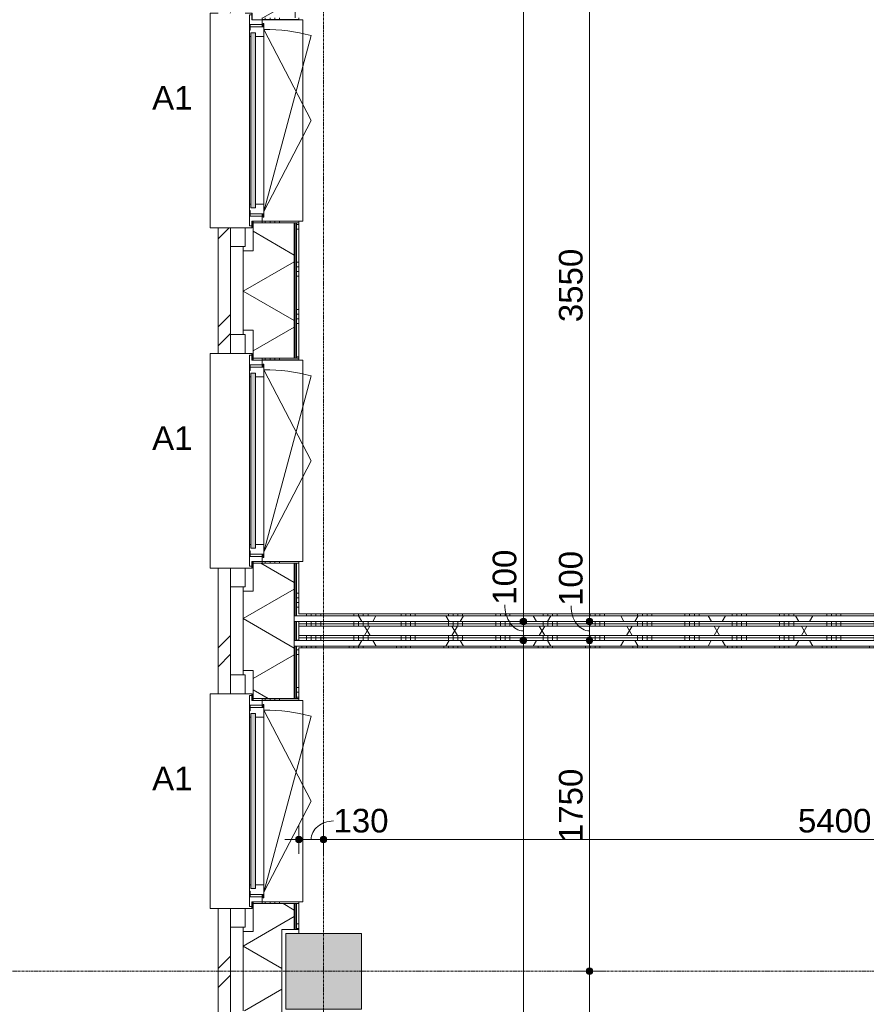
# Model space of a CAD drawing. Header units: millimetres. Extents: x 24169 to 70836, y -5250 to 32049.
# Tile 13 of 46: x 28644 to 33118, y 16025 to 21233. Entities that reach past the tile are written whole.
import ezdxf

# ---------------------------------------------------------------- set-up
doc = ezdxf.new("R2010")
doc.units = ezdxf.units.MM
doc.linetypes.add('stramien', pattern=[22.225, 12.7, -3.175, 3.175, -3.175])
doc.layers.add('00_Algemeen', color=7, linetype='Continuous', lineweight=9, true_color=0x00a600)
for name, color, linetype, lineweight in [('00_Algemeen-50', 7, 'Continuous', 9), ('05_Bouwplaatsvoorzieningen', 7, 'Continuous', 9), ('22_Metselwerk', 7, 'Continuous', 18), ('25_Metaalconstructiewerk', 7, 'Continuous', 9), ('30_Kozijnen-ramen-deuren', 7, 'Continuous', 9), ('42_Dekvloeren en vloersystemen', 7, 'Continuous', 9)]:
    doc.layers.add(name, color=color, linetype=linetype, lineweight=lineweight)
doc.styles.add('Arial_1', font='arial.ttf', dxfattribs={"height": 125})
doc.dimstyles.new('00_AEE_maatvoering_2_5mm', dxfattribs={"dimscale": 304.8, "dimtxt": 127.532425, "dimasz": 0.459318, "dimexe": 0.246063, "dimexo": 0.0625, "dimgap": 0, "dimtad": 1, "dimdec": 0, "dimzin": 0, "dimdsep": 46, "dimtxsty": 'Arial_1', "dimblk1": 'DOTSMALL', "dimblk2": 'DOTSMALL', "dimsah": 1, "dimcen": 0.09, "dimdle": 0.246063, "dimazin": 0, "dimtfac": 1, "dimtdec": 4, "dimtix": 1, "dimtmove": 0, "dimatfit": 3, "dimfxl": 0.246063, "dimfxlon": 1, "dimtvp": 1, "dimtolj": 1, "dimtzin": 0, "dimarcsym": 2})
doc.dimstyles.new('00_AEE_maatvoering_2_5mm_1', dxfattribs={"dimscale": 304.8, "dimtxt": 127.532425, "dimasz": 0.459318, "dimexe": 0.246063, "dimexo": 0.0625, "dimgap": 0, "dimtad": 1, "dimdec": 0, "dimzin": 0, "dimdsep": 46, "dimtxsty": 'Arial_1', "dimblk1": 'DOTSMALL', "dimblk2": 'DOTSMALL', "dimsah": 1, "dimcen": 0.09, "dimdle": 0.246063, "dimazin": 0, "dimtfac": 1, "dimtdec": 4, "dimtix": 1, "dimtmove": 1, "dimatfit": 3, "dimfxl": 0.246063, "dimfxlon": 1, "dimtvp": 1, "dimtolj": 1, "dimtzin": 0, "dimarcsym": 2})
pattern_1 = [(90, (35659.4, 17950), (-250, 1e-13), []), (90, (35684.4, 17950), (-250, 1e-13), []), (90, (35709.4, 17950), (-250, 1e-13), []), (90, (35734.4, 17950), (-250, 1e-13), [])]
pattern_2 = [(60, (30249.4, 0), (-346.41, 200), []), (120, (30249.4, 0), (-346.41, -200), [])]

# ---------------------------------------------------------------- blocks, each defined once
blk = doc.blocks.new('Direct Shape - 2410-10368 v1 - IFC-model constructie _zonder onderbouw_ _MM21228_-1202395-02 tweede verdieping - C')
at = {"layer": '25_Metaalconstructiewerk'}
blk.add_hatch(color=256, dxfattribs=at).paths.add_polyline_path([(-200, -200), (200, -200), (200, 200), (-200, 200), (-200, -135.9)])
for p, q in [((200, 200), (-200, 200)), ((-200, 200), (-200, -200)), ((200, -200), (200, 200)), ((-200, -200), (200, -200))]:
    blk.add_line(p, q, dxfattribs=at)
blk = doc.blocks.new('Direct Shape - NLRS_28_SC_TLB_kolom vierkant prefab_gen_AT_kolom vierkant_gen_lxb 400x400_800362-1202406-02 tweede verdieping - C')
blk.add_blockref('Direct Shape - 2410-10368 v1 - IFC-model constructie _zonder onderbouw_ _MM21228_-1202395-02 tweede verdieping - C', (0, 0))
blk = doc.blocks.new('2410-10368 v1 - IFC-model constructie _zonder onderbouw_ _MM21228__ifc-1-02 tweede verdieping - C')
at = {"layer": '25_Metaalconstructiewerk', "lineweight": 9}
blk.add_blockref('Direct Shape - NLRS_28_SC_TLB_kolom vierkant prefab_gen_AT_kolom vierkant_gen_lxb 400x400_800362-1202406-02 tweede verdieping - C', (0, 16200), dxfattribs=at)
blk = doc.blocks.new('31_AEE_kozijnen_KA1_CS77 - AEE_CS 77_Raam merk A1-V7-02 tweede verdieping - C')
at = {"layer": '30_Kozijnen-ramen-deuren', "true_color": 0xcccccc}
blk.add_hatch(color=254, dxfattribs=at).paths.add_polyline_path([(-462.5, -231.3), (462.5, -231.3), (462.5, -207.3), (-462.5, -207.3)])
at = {"layer": '30_Kozijnen-ramen-deuren'}
for p, q in [((-481.5, -199.5), (-557.5, -199.5)), ((-557.5, -199.5), (-557.5, -212.3)), ((-506.5, -203.3), (-481.5, -203.3)), ((-506.5, -267.5), (-506.5, -203.3)), ((-494.5, -203.8), (-494.5, -272.5)), ((-476.5, -203.8), (-494.5, -203.8)), ((-481.5, -199.5), (-476.5, -199.5)), ((-481.5, -203.3), (-481.5, -199.5)), ((-476.5, -203.3), (-481.5, -203.3)), ((-443.5, -199.5), (-476.5, -199.5)), ((-476.5, -199.5), (-476.5, -203.8)), ((-462.5, -231.3), (-462.5, -207.3)), ((-462.5, -231.3), (-462.5, -207.3)), ((-462.5, -207.3), (462.5, -207.3)), ((443.5, -199.5), (-443.5, -199.5)), ((-443.5, -207.3), (-443.5, -199.5)), ((443.5, -199.5), (443.5, -207.3)), ((476.5, -199.5), (443.5, -199.5)), ((462.5, -207.3), (462.5, -231.3)), ((462.5, -231.3), (462.5, -207.3)), ((476.5, -199.5), (481.5, -199.5)), ((476.5, -203.8), (476.5, -199.5)), ((481.5, -203.3), (476.5, -203.3)), ((494.5, -203.8), (476.5, -203.8)), ((481.5, -199.5), (481.5, -203.3)), ((557.5, -199.5), (481.5, -199.5)), ((481.5, -203.3), (506.5, -203.3)), ((494.5, -272.5), (494.5, -203.8)), ((506.5, -203.3), (506.5, -267.5)), ((557.5, -212.3), (557.5, -199.5)), ((-557.5, -212.3), (-532.5, -212.3)), ((-532.5, -212.3), (-532.5, -267.5)), ((462.5, -231.3), (-462.5, -231.3)), ((-443.5, -276.5), (-443.5, -231.3)), ((443.5, -231.3), (443.5, -276.5)), ((532.5, -267.5), (532.5, -212.3)), ((532.5, -212.3), (557.5, -212.3)), ((-532.5, -267.5), (-506.5, -267.5)), ((-494.5, -272.5), (-511.5, -272.5)), ((-511.5, -272.5), (-511.5, -276.5)), ((-511.5, -276.5), (-443.5, -276.5)), ((-494.5, -267.5), (-506.5, -267.5)), ((-481.5, -276.5), (0, -525.7)), ((-481.5, -276.5), (448.7, -525.7)), ((443.5, -276.5), (-443.5, -276.5)), ((0, -525.7), (481.5, -276.5)), ((443.5, -276.5), (511.5, -276.5)), ((506.5, -267.5), (494.5, -267.5)), ((511.5, -272.5), (494.5, -272.5)), ((506.5, -267.5), (532.5, -267.5)), ((511.5, -276.5), (511.5, -272.5))]:
    blk.add_line(p, q, dxfattribs=at)
blk.add_arc((-481.5, -276.5), 963, 345, 360, dxfattribs=at)
blk = doc.blocks.new('31_AEE_DAI_Dagkant_Interieur - Zonder Onderkant-V12-02 tweede verdieping - C')
at = {"layer": '05_Bouwplaatsvoorzieningen'}
h = blk.add_hatch(dxfattribs=at)
h.set_pattern_fill('FP_84', color=256, style=0, pattern_type=2)
h.set_pattern_definition([(0, (-17100, -691.5), (0, 250), []), (0, (-17100, -716.5), (0, 250), []), (0, (-17100, -741.5), (0, 250), []), (0, (-17100, -766.5), (0, 250), [])])
h.paths.add_polyline_path([(-542.5, -267.5), (-542.5, -461.5), (-533, -461.5), (-533, -267.5)])
h.paths.add_polyline_path([(533, -267.5), (533, -461.5), (542.5, -461.5), (542.5, -267.5)])
for p, q in [((-533, -267.5), (-542.5, -267.5)), ((-533, -461.5), (-533, -267.5)), ((533, -267.5), (533, -461.5)), ((542.5, -267.5), (533, -267.5)), ((-542.5, -461.5), (-533, -461.5)), ((533, -461.5), (542.5, -461.5))]:
    blk.add_line(p, q, dxfattribs=at)
blk = doc.blocks.new('31_AEE_DAI_Dagkant_Interieur - Zonder Onderkant-V13-02 tweede verdieping - C')
at = {"layer": '05_Bouwplaatsvoorzieningen'}
h = blk.add_hatch(dxfattribs=at)
h.set_pattern_fill('FP_85', color=256, style=0, pattern_type=2)
h.set_pattern_definition([(0, (-18900, -691.5), (0, 250), []), (0, (-18900, -716.5), (0, 250), []), (0, (-18900, -741.5), (0, 250), []), (0, (-18900, -766.5), (0, 250), [])])
h.paths.add_polyline_path([(-542.5, -267.5), (-542.5, -461.5), (-533, -461.5), (-533, -267.5)])
h.paths.add_polyline_path([(533, -449), (533, -461.5), (542.5, -461.5), (542.5, -267.5), (533, -267.5), (533, -440.6)])
for p, q in [((-533, -267.5), (-542.5, -267.5)), ((-533, -461.5), (-533, -267.5)), ((533, -267.5), (533, -461.5)), ((542.5, -267.5), (533, -267.5)), ((-542.5, -461.5), (-533, -461.5)), ((533, -461.5), (542.5, -461.5))]:
    blk.add_line(p, q, dxfattribs=at)
blk = doc.blocks.new('31_AEE_DAI_Dagkant_Interieur - Zonder Onderkant-V14-02 tweede verdieping - C')
at = {"layer": '05_Bouwplaatsvoorzieningen'}
h = blk.add_hatch(dxfattribs=at)
h.set_pattern_fill('FP_86', color=256, style=0, pattern_type=2)
h.set_pattern_definition([(0, (-20700, -691.5), (0, 250), []), (0, (-20700, -716.5), (0, 250), []), (0, (-20700, -741.5), (0, 250), []), (0, (-20700, -766.5), (0, 250), [])])
h.paths.add_polyline_path([(-542.5, -449), (-542.5, -461.5), (-533, -461.5), (-533, -267.5), (-542.5, -267.5), (-542.5, -437)])
h.paths.add_polyline_path([(533, -437), (533, -461.5), (542.5, -461.5), (542.5, -267.5), (533, -267.5)])
for p, q in [((-533, -267.5), (-542.5, -267.5)), ((-533, -461.5), (-533, -267.5)), ((533, -267.5), (533, -461.5)), ((542.5, -267.5), (533, -267.5)), ((-542.5, -461.5), (-533, -461.5)), ((533, -461.5), (542.5, -461.5))]:
    blk.add_line(p, q, dxfattribs=at)
blk = doc.blocks.new('42_AEE_VE_vensterbank - Standaard-V11-02 tweede verdieping - C')
at = {"layer": '05_Bouwplaatsvoorzieningen'}
for p, q in [((-532.5, -482.5), (-532.5, -267.5)), ((532.5, -267.5), (532.5, -482.5)), ((-532.5, -482.5), (532.5, -482.5))]:
    blk.add_line(p, q, dxfattribs=at)
blk = doc.blocks.new('21_AEE_WA_lekdorpel - 21_AEE_WA_lekdorpel-6866276-02 tweede verdieping - C')
at = {"layer": '05_Bouwplaatsvoorzieningen'}
for p, q in [((-567.5, -34.5), (-567.5, 8)), ((-567.5, 8), (567.5, 8)), ((567.5, 8), (567.5, -34.5)), ((-567.5, -213), (-567.5, -176.5)), ((567.5, -176.5), (567.5, -213)), ((-567.5, -215), (-567.5, -213)), ((-532.5, -213), (-567.5, -213)), ((-532.5, -215), (-567.5, -215)), ((567.5, -213), (532.5, -213)), ((567.5, -215), (532.5, -215)), ((567.5, -213), (567.5, -215))]:
    blk.add_line(p, q, dxfattribs=at)
blk = doc.blocks.new('DIMBLOCK16-02 tweede verdieping - C')
at = {"layer": '00_Algemeen-50', "transparency": 16777216}
h = blk.add_hatch(color=256, dxfattribs=at)
edge = h.paths.add_edge_path()
edge.add_arc((31305.8, 17950), 17.5, 0, 360)
h = blk.add_hatch(color=256, dxfattribs=at)
edge = h.paths.add_edge_path()
edge.add_arc((31305.8, 10850), 17.5, 0, 360)
for p, q in [((31305.8, 17950), (31230.8, 17950)), ((31305.8, 10850), (31305.8, 17950)), ((31305.8, 17950), (31380.8, 17950)), ((31305.8, 10850), (31230.8, 10850)), ((31305.8, 10850), (31380.8, 10850))]:
    blk.add_line(p, q, dxfattribs=at)
for centre in [(31305.8, 17950), (31305.8, 10850)]:
    blk.add_circle(centre, 17.5, dxfattribs=at)
at = {"layer": '00_Algemeen-50', "color": 0, "transparency": 16777216, "insert": (31143.5, 14207.7), "char_height": 125, "width": 461.471, "attachment_point": 1, "rotation": 90, "line_spacing_factor": 0.941778, "style": 'Arial_1'}
blk.add_mtext('7100', dxfattribs=at)
blk = doc.blocks.new('_DotSmall')
at = {"color": 0, "linetype": 'ByBlock', "const_width": 0.5}
blk.add_lwpolyline([(-0.0625, 0, 1), (0.0625, 0, 1)], format="xyb", close=True, dxfattribs=at)
blk = doc.blocks.new('DIMBLOCK17-02 tweede verdieping - C')
at = {"layer": '00_Algemeen-50', "transparency": 16777216}
h = blk.add_hatch(color=256, dxfattribs=at)
edge = h.paths.add_edge_path()
edge.add_arc((31305.8, 18050), 17.5, 0, 360)
h = blk.add_hatch(color=256, dxfattribs=at)
edge = h.paths.add_edge_path()
edge.add_arc((31305.8, 17950), 17.5, 0, 360)
for p, q in [((31305.8, 18050), (31230.8, 18050)), ((31305.8, 17950), (31305.8, 18050)), ((31305.8, 18050), (31380.8, 18050)), ((31305.8, 17950), (31230.8, 17950)), ((31305.8, 17950), (31380.8, 17950))]:
    blk.add_line(p, q, dxfattribs=at)
for centre in [(31305.8, 18050), (31305.8, 17950)]:
    blk.add_circle(centre, 17.5, dxfattribs=at)
blk.add_ellipse((31305.8, 18138.4), major_axis=(0, 138.4), ratio=0.709063, start_param=1.570796, end_param=3.141593, dxfattribs=at)
at = {"layer": '00_Algemeen-50', "color": 0, "transparency": 16777216, "insert": (31143.5, 18138.4), "char_height": 125, "width": 346.103, "attachment_point": 1, "rotation": 90, "line_spacing_factor": 0.941778, "style": 'Arial_1'}
blk.add_mtext('100', dxfattribs=at)
blk = doc.blocks.new('DIMBLOCK18-02 tweede verdieping - C')
at = {"layer": '00_Algemeen-50', "transparency": 16777216}
h = blk.add_hatch(color=256, dxfattribs=at)
edge = h.paths.add_edge_path()
edge.add_arc((31305.8, 25147.5), 17.5, 0, 360)
h = blk.add_hatch(color=256, dxfattribs=at)
edge = h.paths.add_edge_path()
edge.add_arc((31305.8, 18050), 17.5, 0, 360)
for p, q in [((31305.8, 25147.5), (31230.8, 25147.5)), ((31305.8, 18050), (31305.8, 25147.5)), ((31305.8, 25147.5), (31380.8, 25147.5)), ((31305.8, 18050), (31230.8, 18050)), ((31305.8, 18050), (31380.8, 18050))]:
    blk.add_line(p, q, dxfattribs=at)
for centre in [(31305.8, 25147.5), (31305.8, 18050)]:
    blk.add_circle(centre, 17.5, dxfattribs=at)
at = {"layer": '00_Algemeen-50', "color": 0, "transparency": 16777216, "insert": (31143.5, 21406.5), "char_height": 125, "width": 461.471, "attachment_point": 1, "rotation": 90, "line_spacing_factor": 0.941778, "style": 'Arial_1'}
blk.add_mtext('7098', dxfattribs=at)
blk = doc.blocks.new('DIMBLOCK85-02 tweede verdieping - C')
at = {"layer": '00_Algemeen-50', "transparency": 16777216}
h = blk.add_hatch(color=256, dxfattribs=at)
edge = h.paths.add_edge_path()
edge.add_arc((31655.8, 21600), 17.5, 0, 360)
h = blk.add_hatch(color=256, dxfattribs=at)
edge = h.paths.add_edge_path()
edge.add_arc((31655.8, 18050), 17.5, 0, 360)
for p, q in [((31655.8, 21600), (31580.8, 21600)), ((31655.8, 21600), (31655.8, 18050)), ((31655.8, 21600), (31730.8, 21600)), ((31655.8, 18050), (31580.8, 18050)), ((31655.8, 18050), (31730.8, 18050))]:
    blk.add_line(p, q, dxfattribs=at)
for centre in [(31655.8, 21600), (31655.8, 18050)]:
    blk.add_circle(centre, 17.5, dxfattribs=at)
at = {"layer": '00_Algemeen-50', "color": 0, "transparency": 16777216, "insert": (31493.5, 19632.7), "char_height": 125, "width": 461.471, "attachment_point": 1, "rotation": 90, "line_spacing_factor": 0.941778, "style": 'Arial_1'}
blk.add_mtext('3550', dxfattribs=at)
blk = doc.blocks.new('DIMBLOCK86-02 tweede verdieping - C')
at = {"layer": '00_Algemeen-50', "transparency": 16777216}
h = blk.add_hatch(color=256, dxfattribs=at)
edge = h.paths.add_edge_path()
edge.add_arc((31655.8, 18050), 17.5, 0, 360)
h = blk.add_hatch(color=256, dxfattribs=at)
edge = h.paths.add_edge_path()
edge.add_arc((31655.8, 17950), 17.5, 0, 360)
for p, q in [((31655.8, 18050), (31580.8, 18050)), ((31655.8, 18050), (31655.8, 17950)), ((31655.8, 18050), (31730.8, 18050)), ((31655.8, 17950), (31580.8, 17950)), ((31655.8, 17950), (31730.8, 17950))]:
    blk.add_line(p, q, dxfattribs=at)
for centre in [(31655.8, 18050), (31655.8, 17950)]:
    blk.add_circle(centre, 17.5, dxfattribs=at)
blk.add_ellipse((31655.8, 18131.6), major_axis=(0, 131.6), ratio=0.745512, start_param=1.570796, end_param=3.141593, dxfattribs=at)
at = {"layer": '00_Algemeen-50', "color": 0, "transparency": 16777216, "insert": (31493.5, 18131.6), "char_height": 125, "width": 346.103, "attachment_point": 1, "rotation": 90, "line_spacing_factor": 0.941778, "style": 'Arial_1'}
blk.add_mtext('100', dxfattribs=at)
blk = doc.blocks.new('DIMBLOCK87-02 tweede verdieping - C')
at = {"layer": '00_Algemeen-50', "transparency": 16777216}
h = blk.add_hatch(color=256, dxfattribs=at)
edge = h.paths.add_edge_path()
edge.add_arc((31655.8, 17950), 17.5, 0, 360)
h = blk.add_hatch(color=256, dxfattribs=at)
edge = h.paths.add_edge_path()
edge.add_arc((31655.8, 16200), 17.5, 0, 360)
for p, q in [((31655.8, 17950), (31580.8, 17950)), ((31655.8, 17950), (31655.8, 16200)), ((31655.8, 17950), (31730.8, 17950)), ((31655.8, 16200), (31580.8, 16200)), ((31655.8, 16200), (31730.8, 16200))]:
    blk.add_line(p, q, dxfattribs=at)
for centre in [(31655.8, 17950), (31655.8, 16200)]:
    blk.add_circle(centre, 17.5, dxfattribs=at)
at = {"layer": '00_Algemeen-50', "color": 0, "transparency": 16777216, "insert": (31493.5, 16882.7), "char_height": 125, "width": 461.471, "attachment_point": 1, "rotation": 90, "line_spacing_factor": 0.941778, "style": 'Arial_1'}
blk.add_mtext('1750', dxfattribs=at)
blk = doc.blocks.new('DIMBLOCK88-02 tweede verdieping - C')
at = {"layer": '00_Algemeen-50', "transparency": 16777216}
h = blk.add_hatch(color=256, dxfattribs=at)
edge = h.paths.add_edge_path()
edge.add_arc((31655.8, 16200), 17.5, 0, 360)
h = blk.add_hatch(color=256, dxfattribs=at)
edge = h.paths.add_edge_path()
edge.add_arc((31655.8, 10850), 17.5, 0, 360)
for p, q in [((31655.8, 16200), (31580.8, 16200)), ((31655.8, 16200), (31655.8, 10850)), ((31655.8, 16200), (31730.8, 16200)), ((31655.8, 10850), (31580.8, 10850)), ((31655.8, 10850), (31730.8, 10850))]:
    blk.add_line(p, q, dxfattribs=at)
for centre in [(31655.8, 16200), (31655.8, 10850)]:
    blk.add_circle(centre, 17.5, dxfattribs=at)
at = {"layer": '00_Algemeen-50', "color": 0, "transparency": 16777216, "insert": (31493.5, 13332.7), "char_height": 125, "width": 461.471, "attachment_point": 1, "rotation": 90, "line_spacing_factor": 0.941778, "style": 'Arial_1'}
blk.add_mtext('5350', dxfattribs=at)
blk = doc.blocks.new('DIMBLOCK135-02 tweede verdieping - C')
at = {"layer": '00_Algemeen-50', "transparency": 16777216}
h = blk.add_hatch(color=256, dxfattribs=at)
edge = h.paths.add_edge_path()
edge.add_arc((30119.4, 16896.5), 17.5, 0, 360)
h = blk.add_hatch(color=256, dxfattribs=at)
edge = h.paths.add_edge_path()
edge.add_arc((30249.4, 16896.5), 17.5, 0, 360)
for p, q in [((30119.4, 16896.5), (30119.4, 16971.5)), ((30249.4, 16896.5), (30249.4, 16971.5)), ((30044.4, 16896.5), (30249.4, 16896.5)), ((30119.4, 16896.5), (30119.4, 16821.5)), ((30249.4, 16896.5), (30249.4, 16821.5))]:
    blk.add_line(p, q, dxfattribs=at)
for centre in [(30119.4, 16896.5), (30249.4, 16896.5)]:
    blk.add_circle(centre, 17.5, dxfattribs=at)
blk.add_ellipse((30301.8, 16896.5), major_axis=(117.4, 0), ratio=0.835801, start_param=1.570796, end_param=3.141593, dxfattribs=at)
at = {"layer": '00_Algemeen-50', "color": 0, "transparency": 16777216, "insert": (30301.8, 17058.8), "char_height": 125, "width": 346.103, "attachment_point": 1, "line_spacing_factor": 0.941778, "style": 'Arial_1'}
blk.add_mtext('130', dxfattribs=at)
blk = doc.blocks.new('DIMBLOCK136-02 tweede verdieping - C')
at = {"layer": '00_Algemeen-50', "transparency": 16777216}
h = blk.add_hatch(color=256, dxfattribs=at)
edge = h.paths.add_edge_path()
edge.add_arc((30249.4, 16896.5), 17.5, 0, 360)
h = blk.add_hatch(color=256, dxfattribs=at)
edge = h.paths.add_edge_path()
edge.add_arc((35649.4, 16896.5), 17.5, 0, 360)
for p, q in [((30249.4, 16896.5), (30249.4, 16971.5)), ((35649.4, 16896.5), (35649.4, 16971.5)), ((30249.4, 16896.5), (35649.4, 16896.5)), ((30249.4, 16896.5), (30249.4, 16821.5)), ((35649.4, 16896.5), (35649.4, 16821.5))]:
    blk.add_line(p, q, dxfattribs=at)
for centre in [(30249.4, 16896.5), (35649.4, 16896.5)]:
    blk.add_circle(centre, 17.5, dxfattribs=at)
at = {"layer": '00_Algemeen-50', "color": 0, "transparency": 16777216, "insert": (32757.1, 17058.8), "char_height": 125, "width": 461.471, "attachment_point": 1, "line_spacing_factor": 0.941778, "style": 'Arial_1'}
blk.add_mtext('5400', dxfattribs=at)

msp = doc.modelspace()

# ---------------------------------------------------------------- hatches: boundary and pattern name
at = {"layer": '22_Metselwerk', "lineweight": 9}
h = msp.add_hatch(dxfattribs=at)
h.set_pattern_fill('FP_77', color=256, angle=60, style=0, pattern_type=2)
h.set_pattern_definition([(330, (29824.9, 24300), (150, 259.8076), []), (30, (29824.9, 24300), (-150, 259.8076), [])])
h.paths.add_polyline_path([(30094.9, -424.5), (30094.9, -220), (30029.4, -220), (30029.4, 220), (30094.9, 220), (30094.9, 357.5), (29876.9, 357.5), (29876.9, 210), (29824.9, 210), (29824.9, -424.5)])
h.paths.add_polyline_path([(29876.9, 1442.5), (30094.9, 1442.5), (30094.9, 2157.5), (29876.9, 2157.5), (29876.9, 2010), (29824.9, 2010), (29824.9, 1590), (29876.9, 1590)])
h.paths.add_polyline_path([(29876.9, 3242.5), (30094.9, 3242.5), (30094.9, 3957.5), (29876.9, 3957.5), (29876.9, 3810), (29824.9, 3810), (29824.9, 3390), (29876.9, 3390)])
h.paths.add_polyline_path([(29876.9, 5042.5), (30094.9, 5042.5), (30094.9, 5180), (30029.4, 5180), (30029.4, 5620), (30094.9, 5620), (30094.9, 5757.5), (29876.9, 5757.5), (29876.9, 5610), (29824.9, 5610), (29824.9, 5190), (29876.9, 5190)])
h.paths.add_polyline_path([(29876.9, 6842.5), (30094.9, 6842.5), (30094.9, 7557.5), (29876.9, 7557.5), (29876.9, 7410), (29824.9, 7410), (29824.9, 6990), (29876.9, 6990), (29876.9, 6973.8)])
h.paths.add_polyline_path([(29876.9, 8642.5), (30094.9, 8642.5), (30094.9, 9357.5), (29876.9, 9357.5), (29876.9, 9210), (29824.9, 9210), (29824.9, 8790), (29876.9, 8790), (29876.9, 8678.7)])
h.paths.add_polyline_path([(29876.9, 10442.5), (30094.9, 10442.5), (30094.9, 10580), (30029.4, 10580), (30029.4, 11020), (30094.9, 11020), (30094.9, 11157.5), (29876.9, 11157.5), (29876.9, 11010), (29824.9, 11010), (29824.9, 10590), (29876.9, 10590)])
h.paths.add_polyline_path([(30094.9, 12242.5), (30094.9, 12957.5), (29876.9, 12957.5), (29876.9, 12810), (29824.9, 12810), (29824.9, 12390), (29876.9, 12390), (29876.9, 12242.5)])
h.paths.add_polyline_path([(29876.9, 14042.5), (30094.9, 14042.5), (30094.9, 14757.5), (29876.9, 14757.5), (29876.9, 14610), (29824.9, 14610), (29824.9, 14190), (29876.9, 14190)])
h.paths.add_polyline_path([(29876.9, 15842.5), (30094.9, 15842.5), (30094.9, 15980), (30029.4, 15980), (30029.4, 16420), (30094.9, 16420), (30094.9, 16557.5), (29876.9, 16557.5), (29876.9, 16410), (29824.9, 16410), (29824.9, 15990), (29876.9, 15990)])
h.paths.add_polyline_path([(30094.9, 17642.5), (30094.9, 18357.5), (29876.9, 18357.5), (29876.9, 18210), (29824.9, 18210), (29824.9, 17790), (29876.9, 17790), (29876.9, 17642.5)])
h.paths.add_polyline_path([(29876.9, 19442.5), (30094.9, 19442.5), (30094.9, 20157.5), (29876.9, 20157.5), (29876.9, 20010), (29824.9, 20010), (29824.9, 19590), (29876.9, 19590), (29876.9, 19476.2)])
h.paths.add_polyline_path([(29876.9, 21242.5), (30094.9, 21242.5), (30094.9, 21380), (30029.4, 21380), (30029.4, 21820), (30094.9, 21820), (30094.9, 21957.5), (29876.9, 21957.5), (29876.9, 21810), (29824.9, 21810), (29824.9, 21390), (29876.9, 21390)])
h.paths.add_polyline_path([(29876.9, 23042.5), (30094.9, 23042.5), (30094.9, 23757.5), (29876.9, 23757.5), (29876.9, 23610), (29824.9, 23610), (29824.9, 23190), (29876.9, 23190)])
h.paths.add_polyline_path([(29876.9, 24842.5), (30094.9, 24842.5), (30094.9, 25557.5), (29876.9, 25557.5), (29876.9, 25410), (29824.9, 25410), (29824.9, 24990), (29876.9, 24990), (29876.9, 24875)])
h.paths.add_polyline_path([(29876.9, 26642.5), (30094.9, 26642.5), (30094.9, 26780), (30029.4, 26780), (30029.4, 27220), (30094.9, 27220), (30094.9, 27357.5), (29876.9, 27357.5), (29876.9, 27210), (29824.9, 27210), (29824.9, 26790), (29876.9, 26790)])
h = msp.add_hatch(dxfattribs=at)
h.set_pattern_fill('FP_78', color=256, style=0, pattern_type=2)
h.set_pattern_definition([(270, (29824.893, 24300), (25, 2e-15), [])])
h.paths.add_polyline_path([(30106.9, 220), (30106.9, 357.5), (30094.9, 357.5), (30094.9, 220)])
h.paths.add_polyline_path([(30106.9, 1442.5), (30106.9, 2157.5), (30094.9, 2157.5), (30094.9, 1442.5)])
h.paths.add_polyline_path([(30106.9, 3242.5), (30106.9, 3957.5), (30094.9, 3957.5), (30094.9, 3242.5)])
h.paths.add_polyline_path([(30106.9, 5042.5), (30106.9, 5180), (30094.9, 5180), (30094.9, 5042.5)])
h.paths.add_polyline_path([(30106.9, 5620), (30106.9, 5757.5), (30094.9, 5757.5), (30094.9, 5620)])
h.paths.add_polyline_path([(30106.9, 6842.5), (30106.9, 7557.5), (30094.9, 7557.5), (30094.9, 6842.5)])
h.paths.add_polyline_path([(30106.9, 8642.5), (30106.9, 9357.5), (30094.9, 9357.5), (30094.9, 8642.5)])
h.paths.add_polyline_path([(30094.9, 10442.5), (30106.9, 10442.5), (30106.9, 10580), (30094.9, 10580)])
h.paths.add_polyline_path([(30106.9, 11020), (30106.9, 11157.5), (30094.9, 11157.5), (30094.9, 11020)])
h.paths.add_polyline_path([(30106.9, 12242.5), (30106.9, 12957.5), (30094.9, 12957.5), (30094.9, 12242.5)])
h.paths.add_polyline_path([(30106.9, 14042.5), (30106.9, 14757.5), (30094.9, 14757.5), (30094.9, 14042.5)])
h.paths.add_polyline_path([(30106.9, 15842.5), (30106.9, 15980), (30094.9, 15980), (30094.9, 15842.5)])
h.paths.add_polyline_path([(30106.9, 16420), (30106.9, 16557.5), (30094.9, 16557.5), (30094.9, 16420)])
h.paths.add_polyline_path([(30094.9, 17642.5), (30106.9, 17642.5), (30106.9, 17920), (30094.9, 17920), (30094.9, 17771.4)])
h.paths.add_polyline_path([(30094.9, 17950), (30106.9, 17950), (30106.9, 18050), (30094.9, 18050)])
h.paths.add_polyline_path([(30106.9, 18080), (30106.9, 18357.5), (30094.9, 18357.5), (30094.9, 18080)])
h.paths.add_polyline_path([(30094.9, 19442.5), (30106.9, 19442.5), (30106.9, 20157.5), (30094.9, 20157.5), (30094.9, 19476.2)])
h.paths.add_polyline_path([(30094.9, 21242.5), (30106.9, 21242.5), (30106.9, 21380), (30094.9, 21380)])
h.paths.add_polyline_path([(30106.9, 21820), (30106.9, 21957.5), (30094.9, 21957.5), (30094.9, 21820)])
h.paths.add_polyline_path([(30094.9, 23042.5), (30106.9, 23042.5), (30106.9, 23757.5), (30094.9, 23757.5), (30094.9, 23454.3)])
h.paths.add_polyline_path([(30094.9, 24842.5), (30106.9, 24842.5), (30106.9, 25117.5), (30094.9, 25117.5), (30094.9, 24875)])
h.paths.add_polyline_path([(30106.9, 25147.5), (30106.9, 25247.5), (30094.9, 25247.5), (30094.9, 25147.5)])
h.paths.add_polyline_path([(30094.9, 25277.5), (30106.9, 25277.5), (30106.9, 25557.5), (30094.9, 25557.5), (30094.9, 25443.3)])
h.paths.add_polyline_path([(30094.9, 26642.5), (30106.9, 26642.5), (30106.9, 26780), (30094.9, 26780)])
h.paths.add_polyline_path([(30106.9, 27220), (30106.9, 27357.5), (30094.9, 27357.5), (30094.9, 27220)])
h = msp.add_hatch(dxfattribs=at)
h.set_pattern_fill('FP_76', color=256, angle=90, style=0, pattern_type=2)
h.set_pattern_definition([(1e-13, (29824.9, 24200), (-4e-13, 250), []), (1e-13, (29824.9, 24175), (-4e-13, 250), []), (1e-13, (29824.9, 24150), (-4e-13, 250), []), (1e-13, (29824.9, 24125), (-4e-13, 250), [])])
h.paths.add_polyline_path([(30119.4, 220), (30119.4, 357.5), (30106.9, 357.5), (30106.9, 220)])
h.paths.add_polyline_path([(30106.9, 1442.5), (30119.4, 1442.5), (30119.4, 2157.5), (30106.9, 2157.5), (30106.9, 1859.1)])
h.paths.add_polyline_path([(30119.4, 3242.5), (30119.4, 3957.5), (30106.9, 3957.5), (30106.9, 3242.5)])
h.paths.add_polyline_path([(30119.4, 5042.5), (30119.4, 5180), (30106.9, 5180), (30106.9, 5042.5)])
h.paths.add_polyline_path([(30119.4, 5620), (30119.4, 5757.5), (30106.9, 5757.5), (30106.9, 5620)])
h.paths.add_polyline_path([(30106.9, 6842.5), (30119.4, 6842.5), (30119.4, 7557.5), (30106.9, 7557.5), (30106.9, 6973.8)])
h.paths.add_polyline_path([(30106.9, 8642.5), (30119.4, 8642.5), (30119.4, 9357.5), (30106.9, 9357.5), (30106.9, 8678.7)])
h.paths.add_polyline_path([(30119.4, 10442.5), (30119.4, 10580), (30106.9, 10580), (30106.9, 10442.5)])
h.paths.add_polyline_path([(30119.4, 11020), (30119.4, 11157.5), (30106.9, 11157.5), (30106.9, 11020)])
h.paths.add_polyline_path([(30119.4, 12242.5), (30119.4, 12957.5), (30106.9, 12957.5), (30106.9, 12242.5)])
h.paths.add_polyline_path([(30119.4, 14042.5), (30119.4, 14757.5), (30106.9, 14757.5), (30106.9, 14042.5)])
h.paths.add_polyline_path([(30106.9, 15842.5), (30119.4, 15842.5), (30119.4, 15980), (30106.9, 15980)])
h.paths.add_polyline_path([(30119.4, 16420), (30119.4, 16557.5), (30106.9, 16557.5), (30106.9, 16420)])
h.paths.add_polyline_path([(30119.4, 17642.5), (30119.4, 17920), (30106.9, 17920), (30106.9, 17642.5)])
h.paths.add_polyline_path([(30119.4, 17950), (30119.4, 18050), (30106.9, 18050), (30106.9, 17950)])
h.paths.add_polyline_path([(30106.9, 18080), (30119.4, 18080), (30119.4, 18357.5), (30106.9, 18357.5), (30106.9, 18339.7)])
h.paths.add_polyline_path([(30106.9, 19442.5), (30119.4, 19442.5), (30119.4, 20157.5), (30106.9, 20157.5), (30106.9, 19476.2)])
h.paths.add_polyline_path([(30119.4, 21242.5), (30119.4, 21380), (30106.9, 21380), (30106.9, 21242.5)])
h.paths.add_polyline_path([(30119.4, 21820), (30119.4, 21957.5), (30106.9, 21957.5), (30106.9, 21820)])
h.paths.add_polyline_path([(30106.9, 23042.5), (30119.4, 23042.5), (30119.4, 23757.5), (30106.9, 23757.5), (30106.9, 23454.3)])
h.paths.add_polyline_path([(30119.4, 24842.5), (30119.4, 25117.5), (30106.9, 25117.5), (30106.9, 24842.5)])
h.paths.add_polyline_path([(30119.4, 25147.5), (30119.4, 25247.5), (30106.9, 25247.5), (30106.9, 25147.5)])
h.paths.add_polyline_path([(30119.4, 25277.5), (30119.4, 25557.5), (30106.9, 25557.5), (30106.9, 25277.5)])
h.paths.add_polyline_path([(30119.4, 26642.5), (30119.4, 26780), (30106.9, 26780), (30106.9, 26642.5)])
h.paths.add_polyline_path([(30119.4, 27220), (30119.4, 27357.5), (30106.9, 27357.5), (30106.9, 27220)])
h = msp.add_hatch(dxfattribs=at)
h.set_pattern_fill('FP_79', color=256, angle=45, style=0, pattern_type=2)
h.set_pattern_definition([(45, (30449.4, -2e-13), (-282.843, 282.843), []), (45, (30549.4, -3e-13), (-282.843, 282.843), [])])
h.paths.add_polyline_path([(29692.4, -557.5), (29758.4, -557.5), (29757.9, 332.5), (29692.4, 332.5), (29692.4, -414)])
h.paths.add_polyline_path([(29692.4, 1467.5), (29757.9, 1467.5), (29757.9, 2132.5), (29692.4, 2132.5), (29692.4, 1859.1)])
h.paths.add_polyline_path([(29757.9, 3267.5), (29757.9, 3932.5), (29692.4, 3932.5), (29692.4, 3267.5)])
h.paths.add_polyline_path([(29757.9, 5067.5), (29757.9, 5732.5), (29692.4, 5732.5), (29692.4, 5067.5)])
h.paths.add_polyline_path([(29757.9, 6867.5), (29757.9, 7532.5), (29692.4, 7532.5), (29692.4, 6867.5)])
h.paths.add_polyline_path([(29692.4, 8667.5), (29757.9, 8667.5), (29757.9, 9332.5), (29692.4, 9332.5), (29692.4, 8678.7)])
h.paths.add_polyline_path([(29757.9, 10467.5), (29757.9, 11132.5), (29692.4, 11132.5), (29692.4, 10467.5)])
h.paths.add_polyline_path([(29757.9, 12267.5), (29757.9, 12932.5), (29692.4, 12932.5), (29692.4, 12267.5)])
h.paths.add_polyline_path([(29757.9, 14067.5), (29757.9, 14732.5), (29692.4, 14732.5), (29692.4, 14067.5)])
h.paths.add_polyline_path([(29757.9, 15867.5), (29757.9, 16532.5), (29692.4, 16532.5), (29692.4, 15867.5)])
h.paths.add_polyline_path([(29692.4, 17667.5), (29757.9, 17667.5), (29757.9, 18332.5), (29692.4, 18332.5), (29692.4, 17771.4)])
h.paths.add_polyline_path([(29692.4, 19467.5), (29757.9, 19467.5), (29757.9, 20132.5), (29692.4, 20132.5), (29692.4, 19476.2)])
h.paths.add_polyline_path([(29757.9, 21267.5), (29757.9, 21932.5), (29692.4, 21932.5), (29692.4, 21267.5)])
h.paths.add_polyline_path([(29692.4, 23067.5), (29757.9, 23067.5), (29757.9, 23732.5), (29692.4, 23732.5), (29692.4, 23454.3)])
h.paths.add_polyline_path([(29692.4, 24867.5), (29757.9, 24867.5), (29757.9, 25532.5), (29692.4, 25532.5), (29692.4, 25159.2)])
h.paths.add_polyline_path([(29692.4, 26667.5), (29757.9, 26667.5), (29757.9, 27332.5), (29692.4, 27332.5), (29692.4, 26864.1)])
h = msp.add_hatch(dxfattribs=at)
h.set_pattern_fill('FP_11', color=256, angle=60, style=0, pattern_type=2)
h.set_pattern_definition(pattern_2)
h.paths.add_polyline_path([(40821.8, 18050), (41024.4, 18050), (41024.4, 18080), (30094.9, 18080), (30094.9, 18050), (40532.8, 18050)])
h = msp.add_hatch(dxfattribs=at)
h.set_pattern_fill('FP_132', color=256, angle=90, style=0, pattern_type=2)
h.set_pattern_definition([(90, (35659.4, 18050), (-250, 2e-13), []), (90, (35684.4, 18050), (-250, 2e-13), []), (90, (35709.4, 18050), (-250, 2e-13), []), (90, (35734.4, 18050), (-250, 2e-13), [])])
h.paths.add_polyline_path([(40999.4, 18080), (40999.4, 18090), (30119.4, 18090), (30119.4, 18080), (40821.8, 18080)])
h = msp.add_hatch(dxfattribs=at)
h.set_pattern_fill('FP_27', color=256, angle=90, style=0, pattern_type=2)
h.set_pattern_definition(pattern_1)
h.paths.add_polyline_path([(40999.4, 18037.5), (40999.4, 18050), (30119.4, 18050), (30119.4, 18037.5), (40966.2, 18037.5)])
h = msp.add_hatch(dxfattribs=at)
h.set_pattern_fill('FP_27', color=256, angle=90, style=0, pattern_type=2)
h.set_pattern_definition(pattern_1)
h.paths.add_polyline_path([(41011.9, 18025), (41011.9, 18037.5), (30119.4, 18037.5), (30119.4, 18025), (40999.4, 18025)])
h = msp.add_hatch(dxfattribs=at)
h.set_pattern_fill('FP_11', color=256, angle=60, style=0, pattern_type=2)
h.set_pattern_definition(pattern_2)
h.paths.add_polyline_path([(40999.4, 17975), (41024.4, 17975), (41024.4, 18025), (30119.4, 18025), (30119.4, 17975), (40966.2, 17975)])
h = msp.add_hatch(dxfattribs=at)
h.set_pattern_fill('FP_27', color=256, angle=90, style=0, pattern_type=2)
h.set_pattern_definition(pattern_1)
h.paths.add_polyline_path([(40821.8, 17962.5), (40999.4, 17962.5), (40999.4, 17975), (30119.4, 17975), (30119.4, 17962.5), (40532.8, 17962.5)])
h = msp.add_hatch(dxfattribs=at)
h.set_pattern_fill('FP_11', color=256, angle=60, style=0, pattern_type=2)
h.set_pattern_definition(pattern_2)
h.paths.add_polyline_path([(40999.4, 17920), (41024.4, 17920), (41024.4, 17950), (30094.9, 17950), (30094.9, 17920), (40966.2, 17920)])
h = msp.add_hatch(dxfattribs=at)
h.set_pattern_fill('FP_27', color=256, angle=90, style=0, pattern_type=2)
h.set_pattern_definition(pattern_1)
h.paths.add_polyline_path([(40999.4, 17950), (40999.4, 17962.5), (30119.4, 17962.5), (30119.4, 17950), (40966.2, 17950)])
h = msp.add_hatch(dxfattribs=at)
h.set_pattern_fill('FP_133', color=256, angle=-270, style=0, pattern_type=2)
h.set_pattern_definition([(270, (35459.4, 17950), (250, -2e-13), []), (270, (35434.4, 17950), (250, -2e-13), []), (270, (35409.4, 17950), (250, -2e-13), []), (270, (35384.4, 17950), (250, -2e-13), [])])
h.paths.add_polyline_path([(40532.8, 17910), (40999.4, 17910), (40999.4, 17920), (30119.4, 17920), (30119.4, 17910), (35909.3, 17910)])

# ---------------------------------------------------------------- linework, layer by layer
at = {"layer": '00_Algemeen', "color": 150, "linetype": 'stramien', "true_color": 0x0080ff}
for p, q in [((30249.4, -4950.1), (30249.4, 31749.5)), ((68718, 16200), (24734, 16200))]:
    msp.add_line(p, q, dxfattribs=at)
at = {"layer": '22_Metselwerk', "lineweight": 9}
for p, q in [((29876.9, 20157.5), (29876.9, 20167.5)), ((30119.4, 20157.5), (30094.9, 20157.5)), ((30106.9, 20157.5), (30106.9, 19442.5)), ((30119.4, 19442.5), (30119.4, 20157.5)), ((29757.9, 20132.5), (29692.4, 20132.5)), ((29692.4, 20132.5), (29692.4, 19467.5)), ((29757.9, 20010), (29757.9, 20132.5)), ((29758.4, 19467.5), (29758.4, 20132.5)), ((29834.4, 20132.5), (29758.4, 20132.5)), ((29834.4, 20032.5), (29834.4, 20132.5)), ((29758.4, 20010), (29757.9, 20010)), ((29758.4, 20032.5), (29834.4, 20032.5)), ((29824.9, 20010), (29824.9, 20032.5)), ((29757.9, 19467.5), (29757.9, 19590)), ((29757.9, 19590), (29758.4, 19590)), ((29824.9, 19567.5), (29824.9, 19590)), ((29834.4, 19567.5), (29758.4, 19567.5)), ((29834.4, 19467.5), (29834.4, 19567.5)), ((29692.4, 19467.5), (29757.9, 19467.5)), ((29758.4, 19467.5), (29834.4, 19467.5)), ((29876.9, 19432.5), (29876.9, 19442.5)), ((30094.9, 19442.5), (30119.4, 19442.5)), ((29757.9, 18332.5), (29692.4, 18332.5)), ((29692.4, 18332.5), (29692.4, 17667.5)), ((29757.9, 18210), (29757.9, 18332.5)), ((29758.4, 17667.5), (29758.4, 18332.5)), ((29834.4, 18332.5), (29758.4, 18332.5)), ((29834.4, 18232.5), (29834.4, 18332.5)), ((29876.9, 18357.5), (29876.9, 18367.5)), ((30119.4, 18357.5), (30094.9, 18357.5)), ((30106.9, 18357.5), (30106.9, 18080)), ((30119.4, 18090), (30119.4, 18357.5)), ((29758.4, 18232.5), (29834.4, 18232.5)), ((29824.9, 18210), (29824.9, 18232.5)), ((29758.4, 18210), (29757.9, 18210)), ((30094.9, 18080), (41024.4, 18080)), ((40999.4, 18090), (30119.4, 18090)), ((30094.9, 18050), (41024.4, 18050)), ((30106.9, 18050), (30106.9, 17950)), ((30119.4, 18050), (30119.4, 18025)), ((30119.4, 17950), (30119.4, 18050)), ((30119.4, 18037.5), (41011.9, 18037.5)), ((30119.4, 17975), (30119.4, 17950)), ((41024.4, 17950), (30094.9, 17950)), ((41024.4, 17920), (30094.9, 17920)), ((30106.9, 17920), (30106.9, 17642.5)), ((30119.4, 17962.5), (40999.4, 17962.5)), ((30119.4, 17642.5), (30119.4, 17910)), ((30119.4, 17910), (40999.4, 17910)), ((29757.9, 17667.5), (29757.9, 17790)), ((29757.9, 17790), (29758.4, 17790)), ((29834.4, 17767.5), (29758.4, 17767.5)), ((29824.9, 17767.5), (29824.9, 17790)), ((29834.4, 17667.5), (29834.4, 17767.5)), ((29692.4, 17667.5), (29757.9, 17667.5)), ((29758.4, 17667.5), (29834.4, 17667.5)), ((29876.9, 17632.5), (29876.9, 17642.5)), ((30094.9, 17642.5), (30119.4, 17642.5)), ((29876.9, 16557.5), (29876.9, 16567.5)), ((29757.9, 16532.5), (29692.4, 16532.5)), ((29692.4, 16532.5), (29692.4, 15867.5)), ((29757.9, 16410), (29757.9, 16532.5)), ((29758.4, 15867.5), (29758.4, 16532.5)), ((29834.4, 16532.5), (29758.4, 16532.5)), ((29834.4, 16432.5), (29834.4, 16532.5)), ((30119.4, 16557.5), (30094.9, 16557.5)), ((30106.9, 16557.5), (30106.9, 16420)), ((30119.4, 16420), (30119.4, 16557.5)), ((29758.4, 16410), (29757.9, 16410)), ((29758.4, 16432.5), (29834.4, 16432.5)), ((29824.9, 16410), (29824.9, 16432.5)), ((30094.9, 16420), (30119.4, 16420))]:
    msp.add_line(p, q, dxfattribs=at)
at = {"layer": '22_Metselwerk'}
for p, q in [((30094.9, 20157.5), (29876.9, 20157.5)), ((29876.9, 20157.5), (29876.9, 20010)), ((30094.9, 20157.5), (30094.9, 19442.5)), ((29876.9, 20010), (29824.9, 20010)), ((29824.9, 20010), (29824.9, 19590)), ((29824.9, 19590), (29876.9, 19590)), ((29876.9, 19590), (29876.9, 19442.5)), ((29876.9, 19442.5), (30094.9, 19442.5)), ((30094.9, 18357.5), (29876.9, 18357.5)), ((29876.9, 18357.5), (29876.9, 18210)), ((30094.9, 18357.5), (30094.9, 17642.5)), ((29876.9, 18210), (29824.9, 18210)), ((29824.9, 18210), (29824.9, 17790)), ((30119.4, 18025), (30119.4, 17975)), ((30119.4, 18025), (41024.4, 18025)), ((30119.4, 17975), (41024.4, 17975)), ((29824.9, 17790), (29876.9, 17790)), ((29876.9, 17790), (29876.9, 17642.5)), ((29876.9, 17642.5), (30094.9, 17642.5)), ((30094.9, 16557.5), (29876.9, 16557.5)), ((29876.9, 16557.5), (29876.9, 16410)), ((30094.9, 16557.5), (30094.9, 16420)), ((29876.9, 16410), (29824.9, 16410)), ((29824.9, 16410), (29824.9, 15990)), ((30029.4, 15980), (30029.4, 16420)), ((30029.4, 16420), (30094.9, 16420))]:
    msp.add_line(p, q, dxfattribs=at)
at = {"layer": '42_Dekvloeren en vloersystemen'}
msp.add_line((30119.4, 16420), (30119.4, 16400), dxfattribs=at)

# ---------------------------------------------------------------- block references
at = {"lineweight": 5}
msp.add_blockref('2410-10368 v1 - IFC-model constructie _zonder onderbouw_ _MM21228__ifc-1-02 tweede verdieping - C', (30249.4, 0), dxfattribs=at)
at = {"layer": '05_Bouwplaatsvoorzieningen'}
for name, p, rotation in [('21_AEE_WA_lekdorpel - 21_AEE_WA_lekdorpel-6866276-02 tweede verdieping - C', (29657.9, 20700), 90.0000000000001), ('31_AEE_DAI_Dagkant_Interieur - Zonder Onderkant-V14-02 tweede verdieping - C', (29657.9, 20700), 90.0000000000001), ('42_AEE_VE_vensterbank - Standaard-V11-02 tweede verdieping - C', (29657.9, 20700), 89.99999999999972), ('21_AEE_WA_lekdorpel - 21_AEE_WA_lekdorpel-6866276-02 tweede verdieping - C', (29657.9, 18900), 90.0000000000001), ('31_AEE_DAI_Dagkant_Interieur - Zonder Onderkant-V13-02 tweede verdieping - C', (29657.9, 18900), 90.0000000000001), ('42_AEE_VE_vensterbank - Standaard-V11-02 tweede verdieping - C', (29657.9, 18900), 89.99999999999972), ('21_AEE_WA_lekdorpel - 21_AEE_WA_lekdorpel-6866276-02 tweede verdieping - C', (29657.9, 17100), 90.0000000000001), ('31_AEE_DAI_Dagkant_Interieur - Zonder Onderkant-V12-02 tweede verdieping - C', (29657.9, 17100), 90.0000000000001), ('42_AEE_VE_vensterbank - Standaard-V11-02 tweede verdieping - C', (29657.9, 17100), 89.99999999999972)]:
    msp.add_blockref(name, p, dxfattribs=dict(at, rotation=rotation))
at = {"layer": '30_Kozijnen-ramen-deuren', "rotation": 90.0000000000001}
for p in [(29657.9, 20700), (29657.9, 18900), (29657.9, 17100)]:
    msp.add_blockref('31_AEE_kozijnen_KA1_CS77 - AEE_CS 77_Raam merk A1-V7-02 tweede verdieping - C', p, dxfattribs=at)

# ---------------------------------------------------------------- texts
at = {"layer": '30_Kozijnen-ramen-deuren', "char_height": 125, "width": 256.54, "attachment_point": 1, "style": 'Arial_1'}
for insert in [(29343.4, 20882.1), (29343.4, 19082.1), (29343.4, 17282.1)]:
    msp.add_mtext('A1', dxfattribs=dict(at, insert=insert))

# ---------------------------------------------------------------- dimensions: what is measured, and where the dimension line sits
at = {"layer": '00_Algemeen', "color": 7}
for base, p1, p2, override, picture, middle in [((31305.7514741, 25147.5), (31230.7514741, 18050), (31230.7514741, 25147.5), {"dimpost": '<>', "dimfxl": 7097.5}, 'DIMBLOCK18-02 tweede verdieping - C', (31241.9298503, 21598.75)), ((31655.8, 18050), (31730.8, 21600), (31730.8, 18050), {"dimpost": '<>', "dimfxl": 3550.000001}, 'DIMBLOCK85-02 tweede verdieping - C', (31591.9, 19825)), ((31305.8, 17950), (31230.8, 10850), (31230.8, 17950), {"dimpost": '<>', "dimfxl": 7100}, 'DIMBLOCK16-02 tweede verdieping - C', (31241.9, 14400)), ((31655.8, 16200), (31730.8, 17950), (31730.8, 16200), {"dimpost": '<>', "dimfxl": 1749.999999}, 'DIMBLOCK87-02 tweede verdieping - C', (31591.9, 17075)), ((31655.8, 10850), (31730.8, 16200), (31730.8, 10850), {"dimpost": '<>', "dimfxl": 5350.000001}, 'DIMBLOCK88-02 tweede verdieping - C', (31591.9, 13525))]:
    dim = msp.add_linear_dim(base=base, p1=p1, p2=p2, angle=90, dimstyle='00_AEE_maatvoering_2_5mm', override=override, dxfattribs=at)
    dim.commit()
    dim.dimension.update_dxf_attribs({"geometry": picture, "text_midpoint": middle})
for base, p1, p2, picture, middle in [((31305.8, 18050), (31230.8, 17950), (31230.8, 18050), 'DIMBLOCK17-02 tweede verdieping - C', (31226.8, 18311.4)), ((31655.8, 17950), (31730.8, 18050), (31730.8, 17950), 'DIMBLOCK86-02 tweede verdieping - C', (31576.8, 18304.6))]:
    dim = msp.add_linear_dim(base=base, p1=p1, p2=p2, angle=90, dimstyle='00_AEE_maatvoering_2_5mm_1', override={"dimpost": '<>', "dimfxl": 100}, dxfattribs=at)
    dim.commit()
    dim.dimension.update_dxf_attribs({"geometry": picture, "text_midpoint": middle, "dimtype": 160, "text_rotation": 90})
dim = msp.add_linear_dim(base=(30249.4, 16896.5), p1=(30119.4, 16971.5), p2=(30249.4, 16971.5), dimstyle='00_AEE_maatvoering_2_5mm_1', override={"dimpost": '<>', "dimfxl": 130.000001}, dxfattribs=at)
dim.commit()
dim.dimension.update_dxf_attribs({"geometry": 'DIMBLOCK135-02 tweede verdieping - C', "text_midpoint": (30474.8, 16975.5), "dimtype": 160})
dim = msp.add_linear_dim(base=(35649.4, 16896.5), p1=(30249.4, 16971.5), p2=(35649.4, 16971.5), dimstyle='00_AEE_maatvoering_2_5mm', override={"dimpost": '<>', "dimfxl": 5400}, dxfattribs=at)
dim.commit()
dim.dimension.update_dxf_attribs({"geometry": 'DIMBLOCK136-02 tweede verdieping - C', "text_midpoint": (32949.4, 16960.3)})

doc.saveas('drawing.dxf')
